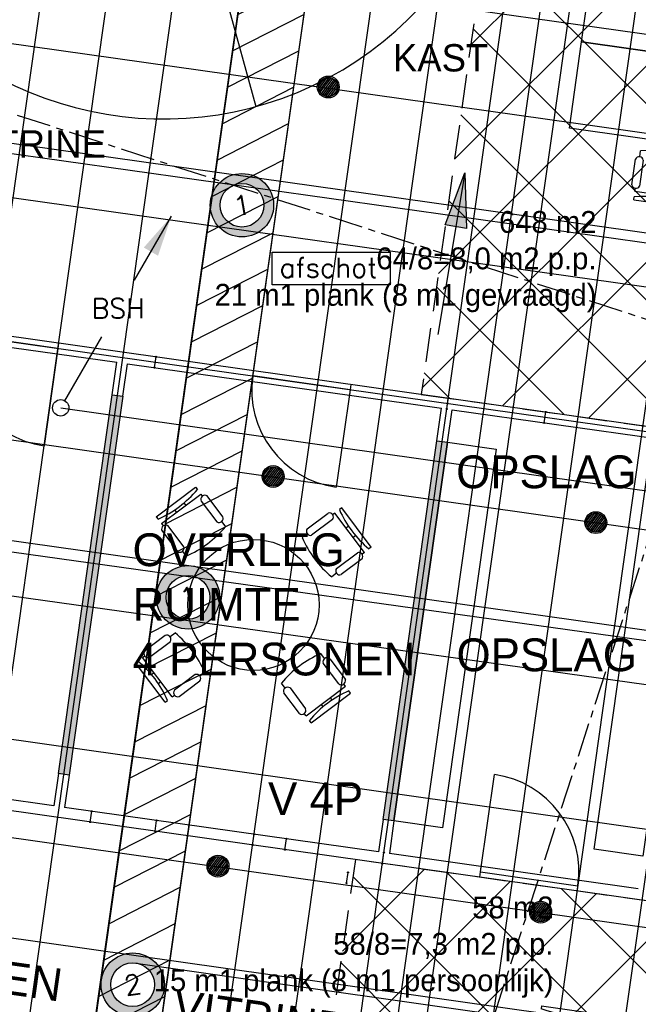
# Model space of a CAD drawing. Header units: millimetres. Extents: x -4106 to 114694, y -37499 to 54647.
# Tile 93 of 108: x 82098 to 87757, y 7281 to 16290. Entities that reach past the tile are written whole.
import ezdxf
from ezdxf.enums import TextEntityAlignment as Align

# ---------------------------------------------------------------- set-up
doc = ezdxf.new("R2010")
doc.units = ezdxf.units.MM
doc.header["$LTSCALE"] = 50
for name, pattern in [('B0301', [25, 12.5, -6.25, 0, -6.25]), ('B0702', [4.6875, 3.125, -1.5625]), ('XREF_STRAMIEN$0$B0201', [50, 31.25, -6.25, 6.25, -6.25])]:
    doc.linetypes.add(name, pattern=pattern)
for name, color, linetype in [('FOK_ BRANDSLANGHASPELS', 2, 'Continuous'), ('FOK_00_ALGEMEEN', 1, 'Continuous'), ('FOK_02B_SOLIDS', 253, 'Continuous'), ('FOK_05---_TEKST_18', 1, 'Continuous'), ('FOK_05---_TEKST_25', 2, 'Continuous'), ('FOK_07_STRAMIEN', 13, 'B0301'), ('FOK_08---_MAATVOERING', 2, 'Continuous'), ('FOK_22_BINNENWANDEN', 2, 'Continuous'), ('FOK_22_BINNENWANDEN @ 1 VP1', 2, 'Continuous'), ('FOK_22_BINNENWANDEN @ 1 VP2', 2, 'Continuous'), ('FOK_22_BINNENWANDEN @ 1 VPModel', 2, 'Continuous'), ('FOK_72_VAST MEUBILAIR', 1, 'Continuous'), ('FOK_82_LOS MEUBILAIR', 1, 'Continuous'), ('XREF_05_PLAFOND$0$AA45----_PLAFONDAFW', 1, 'Continuous'), ('XREF_05_PLAFOND$0$AI45----_PLAFONDAFW', 2, 'Continuous'), ('XREF_05_Sprinkler installatie$0$WL$1----', 3, 'Continuous'), ('XREF_05_Sprinkler installatie$0$WL524---', 4, 'Continuous'), ('XREF_05_Sprinkler installatie$0$WL531---', 3, 'Continuous'), ('XREF_05_Sprinkler installatie$0$WL570---_TOEVOER', 3, 'Continuous'), ('XREF_05_Sprinkler installatie$0$WL6516--', 4, 'Continuous'), ('XREF_05_Vloergoot installaties$0$EL6131--_VG', 3, 'Continuous'), ('XREF_05_Vloergoot installaties$0$EL6222--', 3, 'Continuous'), ('XREF_STRAMIEN$0$AL$7A---_STRAMIEN', 1, 'XREF_STRAMIEN$0$B0201')]:
    doc.layers.add(name, color=color, linetype=linetype)
doc.styles.add('XREF_05_Sprinkler installatie$0$BURO-018', font='simplex.shx', dxfattribs={"height": 180})
doc.styles.add('XREF_05_Sprinkler installatie$0$Standard', font='txt')
doc.styles.add('XREF_05_Vloergoot installaties$0$BURO-018', font='simplex.shx', dxfattribs={"height": 180})

# ---------------------------------------------------------------- blocks, each defined once
blk = doc.blocks.new('XREF_STRAMIEN')
at = {"layer": 'XREF_STRAMIEN$0$AL$7A---_STRAMIEN', "ltscale": 0.2}
blk.add_line((4081.1, 40729.3), (99881.1, 9638.9), dxfattribs=at)
blk.add_lwpolyline([(98261.3, 43612.9), (74241, -30401.8)], dxfattribs=at)
blk = doc.blocks.new('XREF_05_PLAFOND')
at = {"layer": 'XREF_05_PLAFOND$0$AA45----_PLAFONDAFW'}
h = blk.add_hatch(dxfattribs=at)
h.set_pattern_fill('ANSI31', color=256, scale=2200, angle=342.02, style=0)
h.set_pattern_definition([(27.02, (0, 0), (-124.9329, 244.9832), [])])
edge = h.paths.add_edge_path()
edge.add_line((79924, -13099.7), (78281.9, -24696.1))
edge.add_line((78281.9, -24696.1), (78861.2, -24884.2))
edge.add_line((78861.2, -24884.2), (85620.4, 22847.4))
edge.add_line((85620.4, 22847.4), (85032.5, 22974.6))
edge.add_line((85032.5, 22974.6), (80378.1, -9893.1))
edge.add_arc((74998.8, -10766.8), 5449.8, -25.34521, 9.22521, ccw=False)
at = {"layer": 'XREF_05_PLAFOND$0$AI45----_PLAFONDAFW'}
h = blk.add_hatch(dxfattribs=at)
h.set_pattern_fill('_USER,_O', color=256, scale=600, angle=90, pattern_type=0)
h.set_pattern_definition([(81.94, (95233.5, 35104.6), (-594.073, 84.126), [])])
edge = h.paths.add_edge_path(flags=16)
edge.add_arc((41622.2, 26897.4), 5449.9, 0, 360)
h.paths.add_polyline_path([(49933.5, 30177.3), (51533.5, 30177.3), (51533.5, 27777.3), (49933.5, 27777.3)], flags=16)
edge = h.paths.add_edge_path(flags=16)
edge.add_arc((86127.3, 26613.5), 3800, 0, 360)
edge = h.paths.add_edge_path(flags=16)
edge.add_arc((74998.8, -10766.8), 5449.8, 0, 360)
edge = h.paths.add_edge_path()
edge.add_line((31231.4, 21828.4), (22996.8, 22270))
edge.add_line((22996.8, 22270), (24807, 36094.7))
edge.add_line((24807, 36094.7), (95373.9, 36094.7))
edge.add_line((95373.9, 36094.7), (86392.8, -27327.7))
edge.add_line((86392.8, -27327.7), (68973.9, -21674.7))
edge.add_line((68973.9, -21674.7), (69214.5, 10715.9))
edge.add_arc((59884.7, 10785.2), 9330, 359.57452, 446.61078)
edge.add_line((60436.3, 20098.9), (31231.4, 21828.4))
h = blk.add_hatch(dxfattribs=at)
h.set_pattern_fill('_USER,_O', color=256, scale=1800, pattern_type=0)
h.set_pattern_definition([(351.94, (95233.5, 35104.6), (252.378, 1782.22), [])])
edge = h.paths.add_edge_path(flags=16)
edge.add_arc((74998.8, -10766.8), 5449.8, 0, 360)
edge = h.paths.add_edge_path(flags=16)
edge.add_arc((41622.2, 26897.4), 5449.9, 0, 360)
h.paths.add_polyline_path([(49933.5, 30177.3), (51533.5, 30177.3), (51533.5, 27777.3), (49933.5, 27777.3)], flags=16)
edge = h.paths.add_edge_path(flags=16)
edge.add_arc((86127.3, 26613.5), 3800, 0, 360)
edge = h.paths.add_edge_path()
edge.add_line((31231.4, 21828.4), (22996.8, 22270))
edge.add_line((22996.8, 22270), (24807, 36094.7))
edge.add_line((24807, 36094.7), (95373.9, 36094.7))
edge.add_line((95373.9, 36094.7), (86392.8, -27327.7))
edge.add_line((86392.8, -27327.7), (68973.9, -21674.7))
edge.add_line((68973.9, -21674.7), (69214.5, 10715.9))
edge.add_arc((59884.7, 10785.2), 9330, 359.57452, 446.61078)
edge.add_line((60436.3, 20098.9), (31231.4, 21828.4))
at = {"layer": 'XREF_05_PLAFOND$0$AA45----_PLAFONDAFW'}
blk.add_lwpolyline([(79924, -13099.7), (78281.9, -24696.1), (78861.2, -24884.2), (85620.4, 22847.4), (85032.5, 22974.6), (80378.1, -9893.1, -0.151996)], format="xyb", close=True, dxfattribs=at)
blk = doc.blocks.new('XREF_05_Sprinkler installatie$0$SP-KOP02')
at = {"color": 0, "linetype": 'Continuous'}
for p, q in [((-0.875, -0.023), (0.023, 0.875)), ((-0.847, -0.219), (0.219, 0.847)), ((-0.843, 0.233), (-0.233, 0.843)), ((-0.786, -0.383), (0.383, 0.786)), ((-0.702, -0.523), (0.523, 0.702)), ((-0.595, -0.641), (0.641, 0.595)), ((-0.469, -0.739), (0.739, 0.469)), ((-0.32, -0.815), (0.815, 0.32)), ((-0.144, -0.863), (0.863, 0.144)), ((0.072, -0.872), (0.872, -0.072)), ((0.381, -0.788), (0.788, -0.381))]:
    blk.add_line(p, q, dxfattribs=at)
at = {"color": 0, "linetype": 'Continuous', "const_width": 0.875}
blk.add_lwpolyline([(-0.438, 0, 1), (0.438, 0, 1)], format="xyb", close=True, dxfattribs=at)
at = {"color": 0, "linetype": 'Continuous'}
for radius in [1, 0.875]:
    blk.add_circle((0, 0), radius, dxfattribs=at)
at = {"color": 0, "linetype": 'Continuous', "style": 'XREF_05_Sprinkler installatie$0$Standard', "flags": 1}
for tag, p in [('SP_MATCODE', (2, 2)), ('SP_TEMP', (2, -3)), ('SP_DOORL', (2, -5)), ('SP_KFACT', (2, -7)), ('SP_SPRHK', (2, -9)), ('SP_KLEP', (2, -11))]:
    blk.add_attdef(tag, p, '', height=1, dxfattribs=at)
blk = doc.blocks.new('XREF_05_Sprinkler installatie$0$LDV1')
at = {"color": 0, "linetype": 'Continuous'}
for p, q in [((4.5, 7.794), (6.75, 11.691)), ((0.25, 0.433), (2.5, 4.33))]:
    blk.add_line(p, q, dxfattribs=at)
blk.add_lwpolyline([(6.75, 11.691, 0, 1, 0), (5.5, 9.526, 1, 1, 0)], format="xyseb", dxfattribs=at)
blk.add_circle((0, 0), 0.5, dxfattribs=at)
at = {"color": 0, "linetype": 'Continuous', "style": 'XREF_05_Sprinkler installatie$0$BURO-018'}
blk.add_attdef('LD_TEXT1', text='', height=1.8, dxfattribs=at).set_placement((3.5, 6.062), align=Align.MIDDLE)
blk = doc.blocks.new('XREF_05_Sprinkler installatie$0$LU-PIJL7')
at = {"color": 0, "linetype": 'Continuous'}
for p, q in [((-5, -1), (-5, 1)), ((-5, 1), (0, 0)), ((0, 0), (-15, 0)), ((0, 0), (-5, -1))]:
    blk.add_line(p, q, dxfattribs=at)
blk.add_solid([(-5, 1), (-5, -1), (0, 0)], dxfattribs=at)
blk = doc.blocks.new('XREF_05_Sprinkler installatie')
at = {"layer": 'XREF_05_Sprinkler installatie$0$WL524---'}
for p, q in [((81514.5, -21380.3), (87642.9, 21896.8)), ((92898.8, 14530.6), (81939.1, 16082.6)), ((81400.3, 12533.2), (92358.7, 10981.4)), ((91899.4, 7406), (80921.5, 8960.6))]:
    blk.add_line(p, q, dxfattribs=at)
at = {"layer": 'XREF_05_Sprinkler installatie$0$WL531---'}
blk.add_line((82473.5, 12738.5), (88810.9, 11841), dxfattribs=at)
at = {"layer": 'XREF_05_Sprinkler installatie$0$WL570---_TOEVOER'}
blk.add_lwpolyline([(84407.3, 14162), (85486.6, 14162), (85486.6, 13862.9), (84407.3, 13862.9)], close=True, dxfattribs=at)
at = {"layer": 'XREF_05_Sprinkler installatie$0$WL$1----'}
ref = blk.add_blockref('XREF_05_Sprinkler installatie$0$LDV1', (82473.5, 12738.5), dxfattribs=dict(at, xscale=150, yscale=150, zscale=150))
ref.add_attrib('LD_TEXT1', 'BSH', dxfattribs={"layer": '0', "color": 1, "linetype": 'Continuous', "height": 180, "style": 'XREF_05_Sprinkler installatie$0$BURO-018'}).set_placement((82998.5, 13647.8), align=Align.MIDDLE)
at = {"layer": 'XREF_05_Sprinkler installatie$0$WL570---_TOEVOER', "xscale": 99.9999999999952, "yscale": 100, "zscale": 100, "rotation": 80.49898299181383}
blk.add_blockref('XREF_05_Sprinkler installatie$0$LU-PIJL7', (86170.9, 14887.9), dxfattribs=at)
at = {"layer": 'XREF_05_Sprinkler installatie$0$WL6516--', "xscale": 99.9999999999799, "yscale": 100, "zscale": 100, "rotation": 7.589429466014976}
for p in [(84920.9, 15673.8), (84416.6, 12109.3), (87368.9, 11688.2), (83911.9, 8544.9), (86864.1, 8123.7)]:
    blk.add_blockref('XREF_05_Sprinkler installatie$0$SP-KOP02', p, dxfattribs=at)
at = {"layer": 'XREF_05_Sprinkler installatie$0$WL570---_TOEVOER', "insert": (84474.5, 14111.2), "char_height": 180, "width": 2903.213, "attachment_point": 1, "style": 'XREF_05_Sprinkler installatie$0$BURO-018'}
blk.add_mtext('afschot', dxfattribs=at)
blk = doc.blocks.new('XREF_05_Vloergoot installaties$0$E00415')
at = {"linetype": 'Continuous'}
h = blk.add_hatch(color=0, dxfattribs=at)
edge = h.paths.add_edge_path()
edge.add_arc((0, 0), 2.9, 0, 360)
edge = h.paths.add_edge_path(flags=16)
edge.add_arc((0, 0), 2, 0, 360)
at = {"color": 0, "linetype": 'Continuous'}
for radius in [2.9, 2]:
    blk.add_circle((0, 0), radius, dxfattribs=at)
at = {"color": 0, "linetype": 'Continuous', "style": 'XREF_05_Vloergoot installaties$0$BURO-018'}
for tag, p in [('E_GKAST', (0, 8)), ('E_GROEP', (0, 5)), ('E_SGROEP', (4.5, 5))]:
    blk.add_attdef(tag, text='', height=1.8, dxfattribs=at).set_placement(p, align=Align.MIDDLE)
at = {"color": 0, "linetype": 'Continuous', "style": 'XREF_05_Vloergoot installaties$0$BURO-018', "flags": 1}
for tag, p in [('E_VERMCODE', (13, 5)), ('E_MATCODE', (0, 0))]:
    blk.add_attdef(tag, text='', height=1.8, dxfattribs=at).set_placement(p, align=Align.MIDDLE)
blk = doc.blocks.new('XREF_05_Vloergoot installaties')
at = {"layer": 'XREF_05_Vloergoot installaties$0$EL6131--_VG'}
for p, q in [((72267.6, 16438.7), (90098.7, 13929.3)), ((72212, 16042.6), (90043, 13533.2)), ((71761.8, 12856.8), (89612.1, 10361.6)), ((71706.9, 12460.6), (89557.1, 9965.4)), ((83160.5, 7658.6), (89104.4, 6810.1))]:
    blk.add_line(p, q, dxfattribs=at)
at = {"layer": 'XREF_05_Vloergoot installaties$0$EL6222--'}
ref = blk.add_blockref('XREF_05_Vloergoot installaties$0$E00415', (84131.3, 14592.4), dxfattribs=dict(at, xscale=99.99999999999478, yscale=100, zscale=100, rotation=351.5354125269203))
ref.add_attrib('E_GROEP', '1', dxfattribs={"layer": '0', "color": 1, "linetype": 'Continuous', "height": 180, "rotation": 9.51131, "style": 'XREF_05_Vloergoot installaties$0$BURO-018'}).set_placement((84131.3, 14592.4), align=Align.MIDDLE)
ref = blk.add_blockref('XREF_05_Vloergoot installaties$0$E00415', (83638.2, 11004.2), dxfattribs=dict(at, xscale=100.000000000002, yscale=100, zscale=100, rotation=351.5354125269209))
ref.add_attrib('E_GROEP', '1', dxfattribs={"layer": '0', "color": 1, "linetype": 'Continuous', "height": 180, "rotation": 9.51131, "style": 'XREF_05_Vloergoot installaties$0$BURO-018'}).set_placement((83638.2, 11004.2), align=Align.MIDDLE)
ref = blk.add_blockref('XREF_05_Vloergoot installaties$0$E00415', (83132.2, 7460.6), dxfattribs=dict(at, xscale=100.000000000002, yscale=100, zscale=100, rotation=351.5354125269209))
ref.add_attrib('E_GROEP', '2', dxfattribs={"layer": '0', "color": 1, "linetype": 'Continuous', "height": 180, "rotation": 9.51131, "style": 'XREF_05_Vloergoot installaties$0$BURO-018'}).set_placement((83132.2, 7460.6), align=Align.MIDDLE)
blk = doc.blocks.new('VERGADER 4P ROND')
at = {"linetype": 'Continuous'}
for p, q in [((70720.8, 29560.7), (71080.9, 29831.4)), ((71080.9, 29831.4), (71096.8, 29810.2)), ((70768.6, 29497.1), (71128.7, 29767.9)), ((71128.7, 29767.9), (71144.6, 29746.7)), ((71330.4, 29560.4), (71187.1, 29751)), ((70974.4, 29686.4), (70991, 29664.3)), ((71131.7, 29703.9), (71275.1, 29513.2)), ((72417.1, 29642.1), (72395.9, 29626.2)), ((72687.8, 29282), (72417.1, 29642.1)), ((70720.8, 29560.7), (70736.7, 29539.5)), ((70906.3, 29600.6), (70889.3, 29623.2)), ((72102.1, 29451), (72292.7, 29594.4)), ((72353.5, 29594.3), (72332.3, 29578.4)), ((72624.2, 29234.2), (72353.5, 29594.3)), ((70768.6, 29497.1), (70784.5, 29476)), ((70972.5, 29285.8), (70829.2, 29476.4)), ((71319.8, 29513.7), (71353.1, 29469.3)), ((72332.8, 29533.7), (72142.1, 29390.4)), ((72479.1, 29473.2), (72457, 29456.6)), ((70771.6, 29433.1), (70915, 29242.5)), ((72099.3, 29403.2), (72055, 29369.9)), ((72520.7, 29371.9), (72543.3, 29388.9)), ((72687.8, 29282), (72666.6, 29266.1)), ((70959.7, 29243), (70993, 29198.6)), ((72369.6, 29087.8), (72560.2, 29231.2)), ((72624.2, 29234.2), (72603, 29218.3)), ((72603.5, 29173.6), (72412.9, 29030.3)), ((72370.1, 29043.1), (72325.7, 29009.8)), ((70802.5, 28474), (70611.9, 28330.7)), ((70849.2, 28463.4), (70893.6, 28496.7)), ((70659, 28275.4), (70849.7, 28418.7)), ((72259.6, 28263.6), (72226.3, 28307.9)), ((70531.5, 28224.5), (70552.7, 28240.4)), ((70802.2, 27864.4), (70531.5, 28224.5)), ((70595, 28272.3), (70616.2, 28288.2)), ((70865.8, 27912.2), (70595, 28272.3)), ((72390.1, 28030.1), (72246.8, 28220.8)), ((72307.4, 28260.8), (72450.7, 28070.2)), ((70676.5, 28118), (70698.6, 28134.6)), ((71077.1, 28116.1), (70886.5, 27972.8)), ((71119.9, 28103.3), (71164.3, 28136.6)), ((70762.3, 28049.9), (70739.7, 28032.9)), ((70929.8, 27915.3), (71120.4, 28058.6)), ((71899.5, 27992.8), (71866.2, 28037.2)), ((72450.7, 28009.4), (72434.8, 28030.6)), ((72030, 27759.4), (71886.7, 27950)), ((71944.2, 27993.3), (72087.5, 27802.7)), ((72090.6, 27738.7), (72450.7, 28009.4)), ((72138.4, 27675.1), (72498.5, 27945.8)), ((72498.5, 27945.8), (72482.6, 27967)), ((70802.2, 27864.4), (70823.4, 27880.3)), ((70865.8, 27912.2), (70886.9, 27928.1)), ((72228.3, 27842.2), (72245.3, 27819.6)), ((72329.6, 27883.8), (72313, 27905.9)), ((72090.6, 27738.7), (72074.7, 27759.8)), ((72138.4, 27675.1), (72122.5, 27696.3))]:
    blk.add_line(p, q, dxfattribs=at)
blk.add_circle((71609.6, 28753.3), 600)
for centre, radius, start, end in [((70349.5, 30429.4), 970.6, 293.51679, 320.35619), ((71167, 29718.5), 38.2, 58.22918, 202.58211), ((71295.2, 29545.7), 38.2, 238.22918, 22.58211), ((72303, 29557.6), 38.2, 321.29086, 105.64379), ((73285.8, 30013.4), 970.6, 203.51679, 230.35619), ((70807.2, 29445.8), 37.7, 54.22209, 199.65088), ((70605.7, 30088.5), 970.6, 293.51679, 320.35619), ((72944.9, 29757.2), 970.6, 203.51679, 230.35619), ((72131.9, 29427.2), 38.2, 141.29086, 285.64379), ((70937, 29273.1), 37.7, 234.22209, 19.65088), ((72572.9, 29195.7), 37.7, 324.22209, 109.65088), ((72400.2, 29065.8), 37.7, 144.22209, 289.65088), ((70817.2, 28438.8), 38.2, 328.22918, 112.58211), ((70274.4, 27749.4), 970.6, 23.51679, 50.35619), ((70644.4, 28310.6), 38.2, 148.22918, 292.58211), ((72613.5, 27418), 970.6, 113.51679, 140.35619), ((69933.5, 27493.1), 970.6, 23.51679, 50.35619), ((72283.5, 28231), 38.2, 51.29086, 195.64379), ((71089.8, 28080.6), 37.7, 324.22209, 109.65088), ((72414, 28059.9), 38.2, 231.29086, 15.64379), ((70917.1, 27950.8), 37.7, 144.22209, 289.65088), ((71922.2, 27962.7), 37.7, 54.22209, 199.65088), ((72869.8, 27077.1), 970.6, 113.51679, 140.35619), ((72052, 27790), 37.7, 234.22209, 19.65088)]:
    blk.add_arc(centre, radius, start, end, dxfattribs=at)
blk = doc.blocks.new('A$C46E716B0')
at = {"layer": 'FOK_00_ALGEMEEN', "color": 13}
for points in [[(0, 0), (0, 900)], [(0, 0), (900, 0)]]:
    blk.add_lwpolyline(points, dxfattribs=at)
blk.add_arc((0, 0), 900, 0, 90, dxfattribs=at)
blk = doc.blocks.new('*U556')
at = {"layer": 'FOK_22_BINNENWANDEN @ 1 VP1'}
blk.add_hatch(color=256, dxfattribs=at).paths.add_polyline_path([(532.8, 3776.5), (631.8, 3762.5), (141.1, 297), (42.1, 311.1)])
at = {"layer": 'FOK_22_BINNENWANDEN @ 1 VP2'}
blk.add_hatch(color=256, dxfattribs=at).paths.add_polyline_path([(532.8, 3776.5), (631.8, 3762.5), (141.1, 297), (42.1, 311.1)])
at = {"layer": 'FOK_22_BINNENWANDEN @ 1 VPModel'}
blk.add_hatch(color=256, dxfattribs=at).paths.add_polyline_path([(532.8, 3776.5), (631.8, 3762.5), (141.1, 297), (42.1, 311.1)])
blk = doc.blocks.new('A$C70436BE2')
at = {"layer": 'FOK_22_BINNENWANDEN'}
for points in [[(532.8, 3776.5), (574.9, 4073.5)], [(631.8, 3762.5), (673.9, 4059.5)], [(42.1, 311.1), (0, 14)], [(141.1, 297), (99, 0)]]:
    blk.add_lwpolyline(points, dxfattribs=at)
blk.add_lwpolyline([(532.8, 3776.5), (631.8, 3762.5), (141.1, 297), (42.1, 311.1)], close=True, dxfattribs=at)
blk.add_blockref('*U556', (0, 0), dxfattribs=at)
blk = doc.blocks.new('A$C7701688E')
for p, q in [((-35.1, 75), (455.7, 3540.4)), ((455.7, 3540.4), (901.3, 3477.3)), ((901.2, 3477.3), (410.5, 11.9)), ((1796.7, -184.4), (2287.4, 3281)), ((2287.4, 3281), (2733, 3217.9)), ((2733, 3217.9), (2242.2, -247.5)), ((410.5, 11.9), (-35.1, 75)), ((2242.2, -247.5), (1796.6, -184.4))]:
    blk.add_line(p, q)
blk = doc.blocks.new('A$C094F4788')
at = {"layer": 'Defpoints'}
blk.add_lwpolyline([(5, 19), (104, 5)], dxfattribs=at)
blk.add_point((5, 19), dxfattribs=at)
at = {"layer": 'Defpoints', "color": 5}
for p in [(5, 19), (104, 5)]:
    blk.add_point(p, dxfattribs=at)
at = {"layer": 'FOK_22_BINNENWANDEN', "color": 5}
for centre in [(5, 19), (104, 5)]:
    blk.add_circle(centre, 5, dxfattribs=at)
blk = doc.blocks.new('WP 1600-800')
at = {"linetype": 'Continuous'}
for p, q in [((701.5, 1636.1), (940, 1636.1)), ((569, 1600.1), (595.5, 1600.1)), ((569, 1600.1), (569, 1149.6)), ((648.5, 1600.1), (675, 1600.1)), ((648.5, 1600.1), (648.5, 1149.6)), ((940, 1564.1), (701.5, 1564.1)), ((966.5, 1600.1), (1022, 1600.1)), ((648.5, 1427.8), (620.3, 1427.8)), ((620.9, 1321.8), (648.5, 1321.8)), ((701.5, 1185.6), (940, 1185.6)), ((569, 1149.6), (595.5, 1149.6)), ((648.5, 1149.6), (675, 1149.6)), ((935.6, 1113), (697.1, 1113)), ((966.5, 1149.6), (1022, 1149.6))]:
    blk.add_line(p, q, dxfattribs=at)
blk.add_lwpolyline([(1133.9, 2274.8), (1933.9, 2274.8), (1933.9, 474.8), (1133.9, 474.8)], close=True)
for centre, radius, start, end in [((712.7, 1600.1), 37.7, 107.28561, 252.71439), ((928.8, 1600.1), 37.7, 287.28561, 72.71439), ((-348.6, 1374.8), 970.6, 346.5803, 13.4197), ((77.9, 1374.8), 970.6, 346.5803, 13.4197), ((710.9, 1148.6), 38.2, 104.35438, 248.70731), ((926.1, 1150), 38.2, 284.35438, 68.70731)]:
    blk.add_arc(centre, radius, start, end, dxfattribs=at)
blk = doc.blocks.new('A$C4D8164B4')
at = {"layer": 'FOK_ BRANDSLANGHASPELS', "color": 2}
blk.add_circle((20000, 20000), 20000, dxfattribs=at)
blk = doc.blocks.new('bank-1zits')
for points in [[(-306.7, 620), (-306.7, 20, -0.414214), (-326.7, 0), (-466.7, 0, -0.414214), (-486.7, 20), (-486.7, 740, -0.414214), (-466.7, 760), (-386.7, 760)], [(306.7, 620), (306.7, 20, 0.414214), (326.7, 0), (466.7, 0, 0.414214), (486.7, 20), (486.7, 740, 0.414214), (466.7, 760), (386.7, 760)]]:
    blk.add_lwpolyline(points, format="xyb")
for points in [[(366.7, 800), (-366.7, 800, 0.414214), (-386.7, 780), (-386.7, 640, 0.414214), (-366.7, 620), (366.7, 620, 0.414214), (386.7, 640), (386.7, 780, 0.414214)], [(286.7, 0), (-286.7, 0, -0.414214), (-306.7, 20), (-306.7, 600, -0.414214), (-286.7, 620), (286.7, 620, -0.414214), (306.7, 600), (306.7, 20, -0.414214)]]:
    blk.add_lwpolyline(points, format="xyb", close=True)
blk = doc.blocks.new('A$C65DE4969')
for points in [[(195, 512.6), (279.2, 1106.7, 0.414214), (262.2, 1129.3), (123.6, 1148.9, 0.414214), (101, 1131.9), (0, 419, 0.414214), (17, 396.4), (96.2, 385.2)], [(2512.2, 186.6), (2596.4, 780.7, -0.414214), (2619, 797.7), (2757.6, 778.1, -0.414214), (2774.6, 755.5), (2673.6, 42.6, -0.414214), (2651, 25.6), (2571.8, 36.8)]]:
    blk.add_lwpolyline(points, format="xyb")
for points in [[(301.8, 1123.7), (2579.4, 803.3, -0.414214), (2596.4, 780.7), (2515, 206.4, -0.414214), (2492.4, 189.4), (214.8, 509.8, -0.414214), (197.9, 532.4), (279.2, 1106.7, -0.414214)], [(110.4, 342.8), (2546.4, 0, 0.414214), (2569, 17), (2588.6, 155.6, 0.414214), (2571.6, 178.2), (135.6, 521, 0.414214), (113, 504), (93.4, 365.4, 0.414214)]]:
    blk.add_lwpolyline(points, format="xyb", close=True)
blk = doc.blocks.new('A$C7E0F2D0E')
at = {"layer": 'FOK_72_VAST MEUBILAIR', "color": 253}
for points in [[(630.9, 5212.7), (5068.7, 4584.3), (4437.7, 128.7), (0, 757.1)], [(5005.6, 4138.7), (5068.7, 4584.3), (5514.2, 4521.2), (5451.1, 4075.6)], [(5469, 4073.1), (5532.1, 4518.6), (5977.6, 4455.5), (5914.5, 4010)], [(4942.5, 3693.2), (5005.6, 4138.7), (5451.1, 4075.6), (5388, 3630.1)], [(5405.9, 3627.5), (5469, 4073.1), (5914.5, 4010), (5851.4, 3564.4)], [(4879.4, 3247.6), (4942.5, 3693.2), (5388, 3630.1), (5325, 3184.5)], [(5342.8, 3182), (5405.9, 3627.5), (5851.4, 3564.4), (5788.3, 3118.9)], [(4816.3, 2802), (4879.4, 3247.6), (5325, 3184.5), (5261.9, 2738.9)], [(5279.7, 2736.4), (5342.8, 3182), (5788.3, 3118.9), (5725.2, 2673.3)], [(4753.2, 2356.5), (4816.3, 2802), (5261.9, 2738.9), (5198.8, 2293.4)], [(5216.6, 2290.9), (5279.7, 2736.4), (5725.2, 2673.3), (5662.1, 2227.8)], [(4690.1, 1910.9), (4753.2, 2356.5), (5198.8, 2293.4), (5135.7, 1847.8)], [(5153.5, 1845.3), (5216.6, 2290.9), (5662.1, 2227.8), (5599, 1782.2)], [(4627, 1465.4), (4690.1, 1910.9), (5135.7, 1847.8), (5072.6, 1402.3)], [(5090.4, 1399.8), (5153.5, 1845.3), (5599, 1782.2), (5536, 1336.7)], [(4563.9, 1019.8), (4627, 1465.4), (5072.6, 1402.3), (5009.5, 956.7)], [(5027.3, 954.2), (5090.4, 1399.8), (5536, 1336.7), (5472.9, 891.1)], [(4964.2, 508.6), (5027.3, 954.2), (5472.9, 891.1), (5409.8, 445.6)], [(4901.1, 63.1), (4964.2, 508.6), (5409.8, 445.6), (5346.7, 0)]]:
    blk.add_lwpolyline(points, close=True, dxfattribs=at)
at = {"layer": 'FOK_72_VAST MEUBILAIR'}
for points in [[(5068.7, 4584.3), (5514.2, 4521.2), (4883.3, 65.6), (4437.7, 128.7)], [(5532.1, 4518.6), (5977.6, 4455.5), (5346.7, 0), (4901.1, 63.1)], [(5511.7, 4503.3), (5529.5, 4500.8), (4903.6, 80.9), (4885.8, 83.4)]]:
    blk.add_lwpolyline(points, close=True, dxfattribs=at)
at = {"layer": 'FOK_82_LOS MEUBILAIR'}
blk.add_lwpolyline([(1759.3, 3154.8), (3046.5, 2972.5), (2948.9, 2279.3), (1661.8, 2461.6)], close=True, dxfattribs=at)
at = {"layer": 'FOK_22_BINNENWANDEN', "rotation": 90}
for p in [(4827.3, 6535.1), (5718.5, 6408.9), (6578, 6059.9)]:
    blk.add_blockref('A$C094F4788', p, dxfattribs=at)
at = {"layer": 'FOK_82_LOS MEUBILAIR', "xscale": -1, "rotation": 351.9400000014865}
for p in [(1322.4, 3742.4), (2461, 3581.2), (3599.7, 3419.9)]:
    blk.add_blockref('bank-1zits', p, dxfattribs=at)
at = {"layer": 'FOK_82_LOS MEUBILAIR'}
blk.add_blockref('A$C65DE4969', (738.1, 899.1), dxfattribs=at)
at = {"layer": 'FOK_05---_TEKST_25', "char_height": 300, "width": 57960.996, "attachment_point": 1}
for s, insert, rotation in [('{\\fCentury Gothic|b0|i0|c0|p34;ONTMOETEN}', (1437.9, 5638.2), 351.94), ('{\\fCentury Gothic|b0|i0|c0|p34;VITRINE}', (5000.3, 5094.6), 351.94), ('{\\fCentury Gothic|b0|i0|c0|p34;54 LOCKERS}', (5577.5, 614.6), 81.94), ('{\\fCentury Gothic|b0|i0|c0|p34;BSH}', (4462.5, 938.2), 261.94)]:
    blk.add_mtext(s, dxfattribs=dict(at, insert=insert, rotation=rotation))
blk = doc.blocks.new('A$C4D781DF8')
for p, q in [((154.7, 541.8), (17.6, 346.6)), ((214.6, 564.5), (199.3, 542.8)), ((214.6, 564.5), (583.3, 305.7)), ((260.2, 629.6), (245, 607.9)), ((260.2, 629.6), (629, 370.8)), ((76.6, 305.2), (213.6, 500.5)), ((355.6, 465.6), (371.8, 488.7)), ((458.2, 427.3), (442.3, 404.7)), ((629, 370.8), (613.8, 349.1)), ((31.9, 304.2), (0, 258.8)), ((523.4, 283), (386.4, 87.8)), ((583.3, 305.7), (568.1, 284)), ((448.3, 49.7), (585.3, 244.9)), ((400.6, 45.4), (368.7, 0))]:
    blk.add_line(p, q)
for centre, radius, start, end in [((177.7, 512), 37.7, 342.22209, 127.65088), ((971.7, 1251.2), 970.6, 221.51679, 248.35619), ((53.5, 335.1), 37.7, 162.22209, 307.65088), ((548.2, 254), 38.2, 346.22918, 130.58211), ((726.7, 902.1), 970.6, 221.51679, 248.35619), ((423.5, 78.7), 38.2, 166.22918, 310.58211)]:
    blk.add_arc(centre, radius, start, end)
blk = doc.blocks.new('A$C09D77299')
at = {"layer": 'FOK_82_LOS MEUBILAIR'}
blk.add_circle((1389.3, 1357.1), 800, dxfattribs=at)
for p, rotation in [((1047.5, 1984.2), 59.99999999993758), ((675.4, 1374.7), 120.0000000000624), ((2103.2, 1339.6), 300.0000000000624), ((1017.1, 747.7), 180), ((1731, 730.1), 239.9999999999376)]:
    blk.add_blockref('A$C4D781DF8', p, dxfattribs=dict(at, rotation=rotation))
blk.add_blockref('A$C4D781DF8', (1761.4, 1966.6), dxfattribs=at)
blk = doc.blocks.new('A$C08E13200')
at = {"layer": 'FOK_72_VAST MEUBILAIR', "color": 253}
for points in [[(2754, 5846.3), (2749.4, 6846.3)], [(3323.7, 5773.9), (3578.1, 6741)], [(3855.3, 5556.5), (4351.4, 6424.8)]]:
    blk.add_lwpolyline(points, dxfattribs=at)
at = {"layer": 'FOK_72_VAST MEUBILAIR'}
for points in [[(2184.9, 5768.7), (1921.7, 6733.5)], [(4312.5, 5209), (5016.4, 5919.3)], [(863.7, 2537.7), (0, 2033.7)], [(3343, 1523.9), (3606.2, 559.1)]]:
    blk.add_lwpolyline(points, dxfattribs=at)
for radius in [3200, 2200]:
    blk.add_arc((2764, 3646.3), radius, 210.26058, 105.26058, dxfattribs=at)
at = {"layer": 'FOK_02B_SOLIDS'}
blk.add_blockref('A$C09D77299', (1393.6, 1980.1), dxfattribs=at)
at = {"layer": 'FOK_05---_TEKST_25', "color": 2, "width": 57960.996, "attachment_point": 1}
for s, insert, char_height in [('{\\fCentury Gothic|b0|i0|c0|p34;BANK}', (2885.5, 7244.9), 250), ('{\\fCentury Gothic|b0|i0|c0|p34;BIBLIOTHEEK}', (734.4, 5344.8), 300), ('{\\fCentury Gothic|b0|i0|c0|p34;KAST}', (4016.4, 4056.8), 250), ('{\\fCentury Gothic|b0|i0|c0|p34;KAST}', (4860.2, 1130.5), 250), ('{\\fCentury Gothic|b0|i0|c0|p34;VITRINE}', (916.9, 342.6), 250)]:
    blk.add_mtext(s, dxfattribs=dict(at, insert=insert, char_height=char_height))

msp = doc.modelspace()

# ---------------------------------------------------------------- hatches: boundary and pattern name
at = {"layer": 'FOK_08---_MAATVOERING'}
h = msp.add_hatch(dxfattribs=at)
h.set_pattern_fill('ANSI37', color=254, scale=200, style=0)
h.set_pattern_definition([(45, (14914.84, -16635.76), (-449.013, 449.013), []), (135, (14914.84, -16635.76), (-449.013, -449.013), [])])
h.paths.add_polyline_path([(87040.5, 21822.4), (85771.6, 12861.8), (92721.9, 11877.5), (93990.8, 20838.1)])
h = msp.add_hatch(dxfattribs=at)
h.set_pattern_fill('ANSI37', color=254, scale=200, style=0)
h.set_pattern_definition([(45, (13148.2, -29111.3), (-449.013, 449.013), []), (135, (13148.2, -29111.3), (-449.013, -449.013), [])])
h.paths.add_polyline_path([(85168.7, 8604.2), (84004.9, 386.2), (90955.3, -598), (92119, 7620)])

# ---------------------------------------------------------------- linework, layer by layer
at = {"layer": 'FOK_08---_MAATVOERING', "color": 13, "linetype": 'B0702', "ltscale": 2}
for points in [[(87040.5, 21822.4), (85771.6, 12861.8), (92721.9, 11877.5), (93990.8, 20838.1), (87040.5, 21822.4)], [(85168.7, 8604.2), (84004.9, 386.2), (90955.3, -598), (92119, 7620), (85168.7, 8604.2)]]:
    msp.add_lwpolyline(points, dxfattribs=at)
at = {"layer": 'FOK_22_BINNENWANDEN', "ltscale": 0.5}
for p, q in [((78840.8, 13843.2), (91959.8, 11985.5)), ((78925.8, 13730.2), (82985.3, 13155.3)), ((83084.3, 13141.3), (85955.7, 12734.7)), ((86054.7, 12720.7), (88332, 12398.2)), ((82410.4, 9095.8), (78350.9, 9670.7)), ((91356.9, 7727.9), (78237.9, 9585.7)), ((85380.8, 8675.2), (82509.4, 9081.8)), ((87757.1, 8338.7), (85479.8, 8661.2))]:
    msp.add_line(p, q, dxfattribs=at)
at = {"layer": 'FOK_22_BINNENWANDEN'}
for points in [[(82454.4, 13331.5), (82440.4, 13232.5)], [(84236.6, 13079.1), (84222.6, 12980.1)], [(85127.8, 12952.9), (85113.7, 12853.9)], [(86307.1, 8443), (86321.1, 8542)], [(87198.2, 8316.8), (87212.2, 8415.9)]]:
    msp.add_lwpolyline(points, dxfattribs=at)

# ---------------------------------------------------------------- block references
for name in ['XREF_05_PLAFOND', 'XREF_05_Sprinkler installatie', 'XREF_05_Vloergoot installaties']:
    msp.add_blockref(name, (0, 0))
at = {"layer": 'FOK_ BRANDSLANGHASPELS'}
for p in [(65187.1, 382.2), (63286.4, -17476.2)]:
    msp.add_blockref('A$C4D8164B4', p, dxfattribs=at)
at = {"layer": 'FOK_02B_SOLIDS'}
for name, p in [('A$C08E13200', (80651.5, 14935.5)), ('A$C7E0F2D0E', (78528.6, 2323.5))]:
    msp.add_blockref(name, p, dxfattribs=at)
at = {"layer": 'FOK_07_STRAMIEN'}
msp.add_blockref('XREF_STRAMIEN', (0, 0), dxfattribs=at)
at = {"layer": 'FOK_22_BINNENWANDEN'}
for name, p, rotation in [('A$C46E716B0', (82447.4, 13282), 171.9319040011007), ('A$C094F4788', (83350.5, 13101.3), 90), ('A$C46E716B0', (85120.7, 12903.4), 171.9319040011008), ('A$C094F4788', (86023.9, 12722.7), 90), ('A$C094F4788', (86915, 12596.5), 90), ('A$C46E716B0', (86314.1, 8492.5), 351.934987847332), ('A$C094F4788', (82761.7, 8942.8), 90), ('A$C094F4788', (83652.8, 8816.6), 90), ('A$C094F4788', (84543.9, 8690.4), 90), ('A$C094F4788', (85435, 8564.2), 90)]:
    msp.add_blockref(name, p, dxfattribs=dict(at, rotation=rotation))
for p in [(82410.4, 9081.8), (85380.8, 8661.2)]:
    msp.add_blockref('A$C70436BE2', p, dxfattribs=at)
at = {"layer": 'FOK_82_LOS MEUBILAIR'}
for p, rotation in [((87039.4, 18069.3), 261.9399999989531), ((89219.6, 13854.2), 81.93999999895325)]:
    msp.add_blockref('WP 1600-800', p, dxfattribs=dict(at, rotation=rotation))
for name, p in [('A$C7701688E', (85556.9, 8883.2)), ('VERGADER 4P ROND', (12626.7, -17818.4))]:
    msp.add_blockref(name, p, dxfattribs=at)
at = {"layer": 'FOK_82_LOS MEUBILAIR', "xscale": -1, "rotation": 81.93999999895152}
msp.add_blockref('WP 1600-800', (88536.8, 7606), dxfattribs=at)

# ---------------------------------------------------------------- texts
at = {"layer": 'FOK_05---_TEKST_18', "char_height": 300, "width": 57960.996, "attachment_point": 1}
for s, insert in [('{\\fCentury Gothic|b0|i0|c0|p34;OVERLEG\\PRUIMTE\\P4 PERSONEN}', (83131.2, 11589.9)), ('{\\fCentury Gothic|b0|i0|c0|p34;OPSLAG}', (86094.3, 10628.4))]:
    msp.add_mtext(s, dxfattribs=dict(at, insert=insert))
at = {"layer": 'FOK_05---_TEKST_25', "char_height": 300, "width": 57960.996, "attachment_point": 1}
for s, insert in [('{\\fCentury Gothic|b0|i0|c0|p34;OPSLAG}', (86091.4, 12302.7)), ('{\\fCentury Gothic|b0|i0|c0|p34;V 4P}', (84370.2, 9311.8))]:
    msp.add_mtext(s, dxfattribs=dict(at, insert=insert))
at = {"layer": 'FOK_08---_MAATVOERING', "color": 13, "linetype": 'B0702', "ltscale": 2, "char_height": 200, "width": 57960.996, "attachment_point": 3}
for s, insert in [('{\\fCentury Gothic|b0|i0|c0|p34;648 m2\\P64/8=8,0 m2 p.p.\\P21 m1 plank (8 m1 gevraagd)}', (87374.8, 14539.2)), ('{\\fCentury Gothic|b0|i0|c0|p34;58 m2\\P58/8=7,3 m2 p.p.\\P 15 m1 plank (8 m1 persoonlijk)}', (86981.3, 8267.1))]:
    msp.add_mtext(s, dxfattribs=dict(at, insert=insert))

doc.saveas('drawing.dxf')
